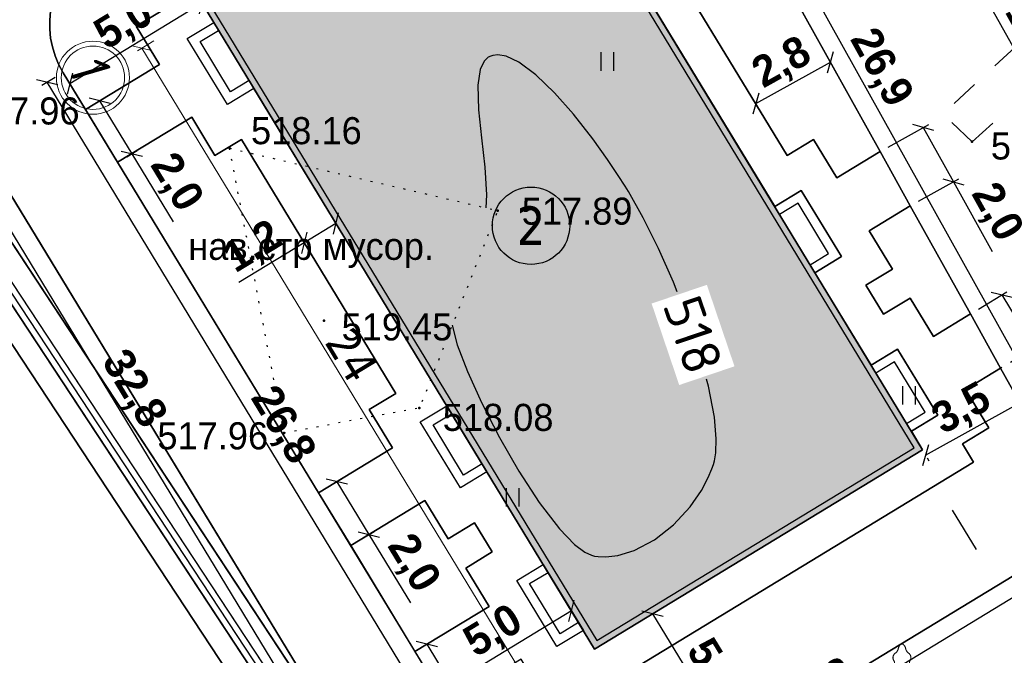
# Model space of a CAD drawing. Header units: millimetres. Extents: x 767170 to 66149698, y -983507 to 2493658.
# Tile 194 of 226: x 2741588 to 2773401, y -596635 to -576089. Entities that reach past the tile are written whole.
import ezdxf
from ezdxf.enums import TextEntityAlignment as Align

# ---------------------------------------------------------------- set-up
doc = ezdxf.new("R2010")
doc.units = ezdxf.units.MM
doc.linetypes.add('Д_ТРОТ_ТРУБА', pattern=[3, 1.5, -1.5])
doc.linetypes.add('Контура низ откосов  Штриховая 0.1-0.5 - - - - - - -', pattern=[0.6, 0.1, -0.5])
for name, color, linetype in [('(004) Точки рельефа', 7, 'Continuous'), ('(022) Возд. Линии', 7, 'Continuous'), ('(025) Дорога', 7, 'Continuous'), ('(036) Растительность', 7, 'Continuous'), ('(038) Деревья', 7, 'Continuous'), ('(039) Земля', 7, 'Continuous'), ('(040) Ограда', 7, 'Continuous'), ('C-TOPO-MAJR', 9, 'Continuous'), ('GLUXOY OG', 7, 'Continuous'), ('os', 3, 'Continuous'), ('YQ_DIM', 3, 'Continuous')]:
    doc.layers.add(name, color=color, linetype=linetype)
doc.layers.add('(032) Горизонтали утолщенные', color=32, linetype='Continuous', lineweight=30)
doc.styles.add('BLACK', font='tahomabd.ttf')
doc.styles.add('BM-431', font='txt')
doc.styles.add('D-431', font='txt')
doc.styles.add('FAYZXON', font='GOTHICB.TTF')
doc.styles.get("Standard").update_dxf_attribs({"font": 'isocpeui.ttf'})
doc.styles.add('Tahoma', font='tahoma.ttf')
doc.styles.add('СПДС', font='isocpeur.ttf')
doc.linetypes.add('ОГРАДА_БЕТ', pattern='A,4,["|",Standard,S=0.8,R=0,X=0,Y=-0.8],4', length=8)
doc.linetypes.add('ОГРАДА_ГЛИН', pattern='A,4,["|",Standard,S=0.8,R=0,X=0,Y=-0.8],0.5,["|",Standard,S=0.8,R=0,X=0,Y=-0.8],3.5', length=8)
doc.dimstyles.new('genplan dimension', dxfattribs={"dimtxt": 1100, "dimasz": 450, "dimexe": 450, "dimexo": 0, "dimgap": 80, "dimtad": 1, "dimlfac": 0.001, "dimtxsty": 'BLACK', "dimblk": 'OBLIQUE', "dimcen": 0, "dimclrd": 186, "dimclre": 186, "dimclrt": 186, "dimadec": 1, "dimazin": 0, "dimtfac": 1, "dimtmove": 0, "dimatfit": 3, "dimldrblk": 'OBLIQUE', "dimfxl": 1, "dimlwd": 9, "dimlwe": 9, "dimarcsym": 0})
doc.dimstyles.new('MAGENTA genplan dimension', dxfattribs={"dimtxt": 1000, "dimasz": 500, "dimexe": 200, "dimexo": 300, "dimgap": 100, "dimtad": 1, "dimdec": 1, "dimlfac": 0.001, "dimzin": 1, "dimtxsty": 'FAYZXON', "dimblk": 'OBLIQUE', "dimcen": 0, "dimclrd": 142, "dimclre": 142, "dimclrt": 6, "dimadec": 0, "dimazin": 0, "dimtfac": 1, "dimtdec": 1, "dimtmove": 0, "dimatfit": 3, "dimldrblk": 'OBLIQUE', "dimfxl": 1, "dimlwd": 30, "dimlwe": 30, "dimarcsym": 0})

# ---------------------------------------------------------------- blocks, each defined once
blk = doc.blocks.new('_Oblique')
at = {"color": 0, "linetype": 'ByBlock', "lineweight": -2}
blk.add_line((-0.5, -0.5), (0.5, 0.5), dxfattribs=at)
blk = doc.blocks.new('*D291')
at = {"color": 186, "lineweight": 9, "transparency": 16777216}
for p, q in [((2205660, -665699), (2205660, -665083)), ((2229660, -665699), (2229660, -665083)), ((2229660, -665533), (2205660, -665533))]:
    blk.add_line(p, q, dxfattribs=at)
at = {"color": 186, "lineweight": 9, "transparency": 16777216, "xscale": 450, "yscale": 450, "zscale": 450, "rotation": 180}
blk.add_blockref('_Oblique', (2205660, -665533), dxfattribs=at)
at = {"color": 186, "lineweight": 9, "transparency": 16777216, "xscale": 450, "yscale": 450, "zscale": 450}
blk.add_blockref('_Oblique', (2229660, -665533), dxfattribs=at)
at = {"color": 186, "transparency": 16777216, "insert": (2217660, -664891), "char_height": 1100, "attachment_point": 5, "style": 'BLACK'}
blk.add_mtext('24', dxfattribs=at)
blk = doc.blocks.new('I04010')
for p, q in [((-0.412273, 0.007146), (-0.412273, 1.207146)), ((0.387727, 1.207146), (0.387727, 0.007146))]:
    blk.add_line(p, q)
blk = doc.blocks.new('karagach-flat-53-flat-1')
at = {"layer": '(038) Деревья', "const_width": 0.0375}
for points in [[(0, 1.312, 0.246034), (-0.117, 1.159, 0.489079)], [(0, 1.312, -0.246034), (0.117, 1.159, -0.489079)], [(-0.208, 1.009, 0.430853), (-0.255, 0.753, 0.548276)], [(-0.208, 1.009, 0.181567), (-0.117, 1.159, 0.303004)], [(0.208, 1.009, -0.181567), (0.117, 1.159, -0.303004)], [(0.208, 1.009, -0.430853), (0.255, 0.753, -0.548276)], [(-0.315, 0.559, 0.383603), (-0.255, 0.753, 0.352912)], [(0.315, 0.559, -0.383603), (0.255, 0.753, -0.352912)], [(-0.315, 0.559, 0.626949), (-0.218, 0.206, 0.702465)], [(0.315, 0.559, -0.626949), (0.218, 0.206, -0.702465)]]:
    blk.add_lwpolyline(points, format="xyb", dxfattribs=at)
for points in [[(0, 0.206), (-0.218, 0.206)], [(0, 0), (0, 0.206)], [(0, 0.206), (0.218, 0.206)], [(0, 0), (0.281, 0)]]:
    blk.add_lwpolyline(points, dxfattribs=at)
at = {"layer": '(038) Деревья'}
blk.add_lwpolyline([(0, 0), (0, 0.206)], dxfattribs=at)
blk = doc.blocks.new('A$C05d28b1e')
at = {"layer": '(004) Точки рельефа', "color": 7, "linetype": 'ByBlock', "lineweight": -2}
for p in [(-160388, 17533), (-184379, 17321), (-175717, 15306), (-181328, 11749), (-178244, 8924), (-182617, 8115)]:
    blk.add_point(p, dxfattribs=at)
at = {"layer": '(025) Дорога', "linetype": 'Д_ТРОТ_ТРУБА', "ltscale": 600, "flags": 128}
for points in [[(-160388, 17533), (-161335, 18428), (-155362, 23955)], [(-160388, 17533), (-154269, 22938), (-154271, 22940)]]:
    blk.add_lwpolyline(points, dxfattribs=at)
at = {"layer": '(032) Горизонтали утолщенные', "color": 32, "linetype": 'Continuous', "lineweight": 30, "ltscale": 600}
blk.add_lwpolyline([(-177186, 11597), (-177026, 10968), (-176696, 10101), (-176229, 9077), (-175662, 7976), (-175032, 6879), (-174374, 5866), (-173724, 5019), (-173235, 4513), (-172897, 4262), (-172690, 4165), (-172593, 4140), (-172471, 4122), (-172219, 4112), (-171831, 4156), (-171303, 4318), (-170651, 4666), (-170037, 5147), (-169493, 5732), (-169131, 6257), (-168912, 6673), (-168795, 6959), (-168746, 7103), (-168714, 7220), (-168670, 7480), (-168654, 7932), (-168716, 8631), (-168910, 9628), (-168974, 9858)], dxfattribs=at)
at = {"layer": '(039) Земля', "linetype": 'Контура низ откосов  Штриховая 0.1-0.5 - - - - - - -', "ltscale": 600, "flags": 128}
blk.add_lwpolyline([(-184379, 17321), (-175717, 15306), (-178244, 8924), (-182617, 8115), (-184379, 17321)], dxfattribs=at)
at = {"layer": '(040) Ограда', "ltscale": 600, "flags": 128}
blk.add_lwpolyline([(-65264, 129736), (-69528, 127118), (-60665, 110686), (-137359, 64080), (-200340, 25826), (-120613, -95364), (-115995, -101905)], dxfattribs=at)
at = {"layer": '(040) Ограда', "linetype": 'ОГРАДА_БЕТ', "ltscale": 600, "flags": 128}
blk.add_lwpolyline([(-64714, 129605), (-68996, 126975), (-60133, 110541), (-137151, 63738), (-199778, 25699), (-120282, -95139), (-115668, -101674)], dxfattribs=at)
at = {"layer": 'os', "color": 0, "ltscale": 600}
blk.add_line((-161033, 5617), (-160261, 4348), dxfattribs=at)
at = {"layer": '(022) Возд. Линии', "xscale": 1000, "yscale": 1000, "zscale": 1000}
blk.add_blockref('karagach-flat-53-flat-1', (-162654, -5), dxfattribs=at)
at = {"layer": '(036) Растительность', "linetype": 'Continuous', "xscale": 500, "yscale": 500, "zscale": 500}
for p in [(-172170, 19821), (-162420, 9031), (-175227, 5733)]:
    blk.add_blockref('I04010', p, dxfattribs=at)
at = {"layer": '(004) Точки рельефа', "linetype": 'ByBlock', "char_height": 875, "attachment_point": 4, "style": 'D-431'}
for s, insert in [('517.96', (-192805, 18520)), ('518.16', (-183687, 17883)), ('518.29', (-159782, 17388)), ('517.89', (-174941, 15282)), ('519.45', (-180760, 11540)), ('518.08', (-177493, 8615)), ('517.96', (-186713, 8019))]:
    blk.add_mtext(s, dxfattribs=dict(at, insert=insert))
at = {"layer": '(039) Земля', "linetype": 'Continuous', "style": 'BM-431'}
blk.add_text('нав.стр мусор.', height=875, dxfattribs=at).set_placement((-185714, 13713))
at = {"layer": 'C-TOPO-MAJR', "color": 32, "linetype": 'Continuous', "lineweight": 30, "insert": (-169404, 11286), "char_height": 1250, "width": 2146.25, "attachment_point": 5, "rotation": 288.7274, "style": 'СПДС', "bg_fill": 3, "box_fill_scale": 1.254, "bg_fill_color": 256, "bg_fill_true_color": 13158600, "bg_fill_transparency": 0}
blk.add_mtext('518', dxfattribs=at)
at = {"layer": '(032) Горизонтали утолщенные', "color": 32, "linetype": 'Continuous', "lineweight": 30, "ltscale": 600}
blk.add_lwpolyline([(-169922, 12683), (-170041, 12988), (-170522, 14075), (-171014, 15068), (-171495, 15919), (-171601, 16092), (-171821, 16438), (-172165, 16954), (-172644, 17627), (-173262, 18417), (-173881, 19116), (-174479, 19690), (-175036, 20102), (-175438, 20292), (-175707, 20340), (-175869, 20324), (-175943, 20300), (-176022, 20260), (-176150, 20140), (-176280, 19869), (-176355, 19365), (-176335, 18567), (-176242, 17656), (-176135, 16713), (-176073, 15818), (-176097, 15394)], dxfattribs=at)
blk = doc.blocks.new('Eksplikatsia')
h = blk.add_hatch(color=2)
h.dxf.hatch_style = 1
edge = h.paths.add_edge_path()
edge.add_arc((0, 0), 1250, 0, 360)
at = {"lineweight": 30}
blk.add_circle((0, 0), 1250, dxfattribs=at)
at = {"color": 1}
blk.add_attdef('№', text='', height=1250, dxfattribs=at).set_placement((0, 0), align=Align.MIDDLE_CENTER)
blk = doc.blocks.new('*D1619')
at = {"layer": 'YQ_DIM', "color": 142, "lineweight": 30, "transparency": 16777216}
for p, q in [((2736369, -574220), (2735942, -574480)), ((2753166, -602439), (2736113, -574376)), ((2753423, -602284), (2752996, -602543))]:
    blk.add_line(p, q, dxfattribs=at)
at = {"layer": 'YQ_DIM', "color": 142, "lineweight": 30, "transparency": 16777216, "xscale": 500, "yscale": 500, "zscale": 500}
for p, rotation in [((2736113, -574376), 121.2865698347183), ((2753166, -602439), 301.2865698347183)]:
    blk.add_blockref('_Oblique', p, dxfattribs=dict(at, rotation=rotation))
at = {"layer": 'YQ_DIM', "color": 6, "transparency": 16777216, "insert": (2745234, -588047), "char_height": 1000, "attachment_point": 5, "rotation": 301.2866, "style": 'FAYZXON'}
blk.add_mtext('32,8', dxfattribs=at)
blk = doc.blocks.new('*D1669')
at = {"layer": 'YQ_DIM', "color": 142, "lineweight": 30, "transparency": 16777216}
for p, q in [((2761977, -566413), (2762414, -566169)), ((2762239, -566267), (2775297, -589738)), ((2775034, -589884), (2775471, -589641))]:
    blk.add_line(p, q, dxfattribs=at)
at = {"layer": 'YQ_DIM', "color": 142, "lineweight": 30, "transparency": 16777216, "xscale": 500, "yscale": 500, "zscale": 500}
for p, rotation in [((2762239, -566267), 119.0884551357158), ((2775297, -589738), 299.0884551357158)]:
    blk.add_blockref('_Oblique', p, dxfattribs=dict(at, rotation=rotation))
at = {"layer": 'YQ_DIM', "color": 6, "transparency": 16777216, "insert": (2769375, -577664), "char_height": 1000, "attachment_point": 5, "rotation": 299.0885, "style": 'FAYZXON'}
blk.add_mtext('26,9', dxfattribs=at)
blk = doc.blocks.new('*D1673')
at = {"layer": 'YQ_DIM', "color": 142, "lineweight": 30, "transparency": 16777216}
for p, q in [((2742736, -577957), (2742308, -578217)), ((2756417, -601049), (2742479, -578113)), ((2756674, -600893), (2756246, -601153))]:
    blk.add_line(p, q, dxfattribs=at)
at = {"layer": 'YQ_DIM', "color": 142, "lineweight": 30, "transparency": 16777216, "xscale": 500, "yscale": 500, "zscale": 500}
for p, rotation in [((2742479, -578113), 121.2865698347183), ((2756417, -601049), 301.2865698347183)]:
    blk.add_blockref('_Oblique', p, dxfattribs=dict(at, rotation=rotation))
at = {"layer": 'YQ_DIM', "color": 6, "transparency": 16777216, "insert": (2750042, -589220), "char_height": 1000, "attachment_point": 5, "rotation": 301.2866, "style": 'FAYZXON'}
blk.add_mtext('26,8', dxfattribs=at)
blk = doc.blocks.new('*D1675')
at = {"layer": 'YQ_DIM', "color": 142, "lineweight": 30, "transparency": 16777216}
for p, q in [((2774020, -594564), (2761363, -602256)), ((2773864, -594308), (2774124, -594735)), ((2761207, -602000), (2761467, -602427))]:
    blk.add_line(p, q, dxfattribs=at)
at = {"layer": 'YQ_DIM', "color": 142, "lineweight": 30, "transparency": 16777216, "xscale": 500, "yscale": 500, "zscale": 500}
for p, rotation in [((2774020, -594564), 31.28656983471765), ((2761363, -602256), 211.2865698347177)]:
    blk.add_blockref('_Oblique', p, dxfattribs=dict(at, rotation=rotation))
at = {"layer": 'YQ_DIM', "color": 6, "transparency": 16777216, "insert": (2767331, -597816), "char_height": 1000, "attachment_point": 5, "rotation": 31.2866, "style": 'FAYZXON'}
blk.add_mtext('14,8', dxfattribs=at)
blk = doc.blocks.new('*D1679')
at = {"layer": 'YQ_DIM', "color": 142, "lineweight": 30, "transparency": 16777216}
for p, q in [((2766767, -563916), (2766330, -564159)), ((2779217, -586912), (2766505, -564062)), ((2779479, -586766), (2779042, -587009))]:
    blk.add_line(p, q, dxfattribs=at)
at = {"layer": 'YQ_DIM', "color": 142, "lineweight": 30, "transparency": 16777216, "xscale": 500, "yscale": 500, "zscale": 500}
for p, rotation in [((2766505, -564062), 119.0884551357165), ((2779217, -586912), 299.0884551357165)]:
    blk.add_blockref('_Oblique', p, dxfattribs=dict(at, rotation=rotation))
at = {"layer": 'YQ_DIM', "color": 6, "transparency": 16777216, "insert": (2773469, -575149), "char_height": 1000, "attachment_point": 5, "rotation": 299.0885, "style": 'FAYZXON'}
blk.add_mtext('26,1', dxfattribs=at)
blk = doc.blocks.new('*D1702')
at = {"color": 142, "lineweight": 30, "transparency": 16777216}
for p, q in [((2751650, -582422), (2751702, -582507)), ((2751806, -582678), (2750781, -583301)), ((2750781, -583301), (2748667, -584585)), ((2750936, -583557), (2750885, -583472))]:
    blk.add_line(p, q, dxfattribs=at)
at = {"color": 142, "lineweight": 30, "transparency": 16777216, "xscale": 500, "yscale": 500, "zscale": 500}
for p, rotation in [((2751806, -582678), 31.28656990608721), ((2750781, -583301), 211.2865699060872)]:
    blk.add_blockref('_Oblique', p, dxfattribs=dict(at, rotation=rotation))
at = {"color": 6, "transparency": 16777216, "insert": (2749149, -583479), "char_height": 1000, "attachment_point": 5, "rotation": 31.2866, "style": 'FAYZXON'}
blk.add_mtext('1,2', dxfattribs=at)
blk = doc.blocks.new('*D1709')
at = {"color": 142, "lineweight": 30, "transparency": 16777216}
for p, q in [((2767690, -577299), (2767684, -577288)), ((2765371, -578803), (2767781, -577462)), ((2765280, -578639), (2765274, -578628))]:
    blk.add_line(p, q, dxfattribs=at)
at = {"color": 142, "lineweight": 30, "transparency": 16777216, "xscale": 500, "yscale": 500, "zscale": 500}
for p, rotation in [((2767781, -577462), 29.0884551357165), ((2765371, -578803), 209.0884551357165)]:
    blk.add_blockref('_Oblique', p, dxfattribs=dict(at, rotation=rotation))
at = {"color": 6, "transparency": 16777216, "insert": (2766238, -577525), "char_height": 1000, "attachment_point": 5, "rotation": 29.0885, "style": 'FAYZXON'}
blk.add_mtext('2,8', dxfattribs=at)
blk = doc.blocks.new('*D1711')
at = {"color": 142, "lineweight": 30, "transparency": 16777216}
for p, q in [((2770859, -590169), (2773907, -588474)), ((2773954, -588559), (2774004, -588648)), ((2770907, -590254), (2770957, -590344))]:
    blk.add_line(p, q, dxfattribs=at)
at = {"color": 142, "lineweight": 30, "transparency": 16777216, "xscale": 500, "yscale": 500, "zscale": 500}
for p, rotation in [((2773907, -588474), 29.08845513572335), ((2770859, -590169), 209.0884551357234)]:
    blk.add_blockref('_Oblique', p, dxfattribs=dict(at, rotation=rotation))
at = {"color": 6, "transparency": 16777216, "insert": (2772045, -588714), "char_height": 1000, "attachment_point": 5, "rotation": 29.0885, "style": 'FAYZXON'}
blk.add_mtext('3,5', dxfattribs=at)
blk = doc.blocks.new('*D1712')
at = {"color": 142, "lineweight": 30, "transparency": 16777216}
for p, q in [((2754616, -596352), (2754915, -596170)), ((2754744, -596274), (2755783, -597983)), ((2755654, -598061), (2755954, -597879)), ((2755783, -597983), (2757123, -600188))]:
    blk.add_line(p, q, dxfattribs=at)
at = {"color": 142, "lineweight": 30, "transparency": 16777216, "xscale": 500, "yscale": 500, "zscale": 500}
for p, rotation in [((2754744, -596274), 121.2865698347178), ((2755783, -597983), 301.2865698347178)]:
    blk.add_blockref('_Oblique', p, dxfattribs=dict(at, rotation=rotation))
at = {"color": 6, "transparency": 16777216, "insert": (2757177, -598938), "char_height": 1000, "attachment_point": 5, "rotation": 301.2866, "style": 'FAYZXON'}
blk.add_mtext('2,0', dxfattribs=at)
blk = doc.blocks.new('*D1713')
at = {"color": 142, "lineweight": 30, "transparency": 16777216}
for p, q in [((2751500, -591224), (2752003, -590918)), ((2751832, -591022), (2752871, -592731)), ((2752538, -592933), (2753042, -592628)), ((2752871, -592731), (2754211, -594937))]:
    blk.add_line(p, q, dxfattribs=at)
at = {"color": 142, "lineweight": 30, "transparency": 16777216, "xscale": 500, "yscale": 500, "zscale": 500}
for p, rotation in [((2751832, -591022), 121.2865698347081), ((2752871, -592731), 301.2865698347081)]:
    blk.add_blockref('_Oblique', p, dxfattribs=dict(at, rotation=rotation))
at = {"color": 6, "transparency": 16777216, "insert": (2754265, -593687), "char_height": 1000, "attachment_point": 5, "rotation": 301.2866, "style": 'FAYZXON'}
blk.add_mtext('2,0', dxfattribs=at)
blk = doc.blocks.new('*D1714')
at = {"color": 142, "lineweight": 30, "transparency": 16777216}
for p, q in [((2744005, -578811), (2744342, -578607)), ((2744171, -578710), (2745210, -580420)), ((2745044, -580520), (2745381, -580316)), ((2745210, -580420), (2746550, -582625))]:
    blk.add_line(p, q, dxfattribs=at)
at = {"color": 142, "lineweight": 30, "transparency": 16777216, "xscale": 500, "yscale": 500, "zscale": 500}
for p, rotation in [((2744171, -578710), 121.2865698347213), ((2745210, -580420), 301.2865698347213)]:
    blk.add_blockref('_Oblique', p, dxfattribs=dict(at, rotation=rotation))
at = {"color": 6, "transparency": 16777216, "insert": (2746604, -581375), "char_height": 1000, "attachment_point": 5, "rotation": 301.2866, "style": 'FAYZXON'}
blk.add_mtext('2,0', dxfattribs=at)
blk = doc.blocks.new('*D1716')
at = {"color": 142, "lineweight": 30, "transparency": 16777216}
for p, q in [((2769651, -580207), (2770959, -579480)), ((2770784, -579577), (2771757, -581326)), ((2770624, -581956), (2771932, -581229)), ((2771757, -581326), (2773012, -583581))]:
    blk.add_line(p, q, dxfattribs=at)
at = {"color": 142, "lineweight": 30, "transparency": 16777216, "xscale": 500, "yscale": 500, "zscale": 500}
for p, rotation in [((2770784, -579577), 119.0884551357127), ((2771757, -581326), 299.0884551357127)]:
    blk.add_blockref('_Oblique', p, dxfattribs=dict(at, rotation=rotation))
at = {"color": 6, "transparency": 16777216, "insert": (2773113, -582334), "char_height": 1000, "attachment_point": 5, "rotation": 299.0885, "style": 'FAYZXON'}
blk.add_mtext('2,0', dxfattribs=at)
blk = doc.blocks.new('*D1717')
at = {"color": 142, "lineweight": 30, "transparency": 16777216}
for p, q in [((2772564, -585444), (2773487, -584884)), ((2773316, -584988), (2774354, -586697)), ((2773603, -587154), (2774525, -586593)), ((2774354, -586697), (2775694, -588902))]:
    blk.add_line(p, q, dxfattribs=at)
at = {"color": 142, "lineweight": 30, "transparency": 16777216, "xscale": 500, "yscale": 500, "zscale": 500}
for p, rotation in [((2773316, -584988), 121.2865699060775), ((2774354, -586697), 301.2865699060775)]:
    blk.add_blockref('_Oblique', p, dxfattribs=dict(at, rotation=rotation))
at = {"color": 6, "transparency": 16777216, "insert": (2775748, -587652), "char_height": 1000, "attachment_point": 5, "rotation": 301.2866, "style": 'FAYZXON'}
blk.add_mtext('2,0', dxfattribs=at)
blk = doc.blocks.new('*D1718')
at = {"color": 142, "lineweight": 30, "transparency": 16777216}
for p, q in [((2759416, -595200), (2755143, -597796)), ((2760008, -596175), (2759312, -595029)), ((2755735, -598772), (2755039, -597626))]:
    blk.add_line(p, q, dxfattribs=at)
at = {"color": 142, "lineweight": 30, "transparency": 16777216, "xscale": 500, "yscale": 500, "zscale": 500}
for p, rotation in [((2759416, -595200), 31.28656983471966), ((2755143, -597796), 211.2865698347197)]:
    blk.add_blockref('_Oblique', p, dxfattribs=dict(at, rotation=rotation))
at = {"color": 6, "transparency": 16777216, "insert": (2756918, -595904), "char_height": 1000, "attachment_point": 5, "rotation": 31.2866, "style": 'FAYZXON'}
blk.add_mtext('5,0', dxfattribs=at)
blk = doc.blocks.new('*D1719')
at = {"color": 142, "lineweight": 30, "transparency": 16777216}
for p, q in [((2747337, -575324), (2747377, -575389)), ((2747481, -575560), (2743208, -578157)), ((2743064, -577920), (2743104, -577986))]:
    blk.add_line(p, q, dxfattribs=at)
at = {"color": 142, "lineweight": 30, "transparency": 16777216, "xscale": 500, "yscale": 500, "zscale": 500}
for p, rotation in [((2747481, -575560), 31.28656983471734), ((2743208, -578157), 211.2865698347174)]:
    blk.add_blockref('_Oblique', p, dxfattribs=dict(at, rotation=rotation))
at = {"color": 6, "transparency": 16777216, "insert": (2744983, -576264), "char_height": 1000, "attachment_point": 5, "rotation": 31.2866, "style": 'FAYZXON'}
blk.add_mtext('5,0', dxfattribs=at)
blk = doc.blocks.new('*D1720')
at = {"color": 142, "lineweight": 30, "transparency": 16777216}
for p, q in [((2761817, -595427), (2762207, -595190)), ((2762036, -595294), (2764633, -599567)), ((2764414, -599700), (2764804, -599463))]:
    blk.add_line(p, q, dxfattribs=at)
at = {"color": 142, "lineweight": 30, "transparency": 16777216, "xscale": 500, "yscale": 500, "zscale": 500}
for p, rotation in [((2762036, -595294), 121.28656983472), ((2764633, -599567), 301.28656983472)]:
    blk.add_blockref('_Oblique', p, dxfattribs=dict(at, rotation=rotation))
at = {"color": 6, "transparency": 16777216, "insert": (2763929, -597069), "char_height": 1000, "attachment_point": 5, "rotation": 301.2866, "style": 'FAYZXON'}
blk.add_mtext('5,0', dxfattribs=at)
blk = doc.blocks.new('A$C42de6a65')
h = blk.add_hatch(color=1)
h.dxf.hatch_style = 1
h.paths.add_polyline_path([(-12199.948, -6200), (12199.843, -6200), (12199.948, 6200), (-12199.843, 6200)])
for points in [[(5500.052, 6200), (5500.052, 7200), (3000.052, 7200), (3000.052, 6200)], [(11500.052, 6200), (11500.052, 7200), (9000.052, 7200), (9000.052, 6200)], [(5200.052, 6200), (5200.052, 6900), (3300.052, 6900), (3300.052, 6200)], [(11200.052, 6200), (11200.052, 6900), (9300.052, 6900), (9300.052, 6200)], [(-9299.948, -6200), (-9299.948, -6900), (-11199.948, -6900), (-11199.948, -6200)], [(5200.052, -6200), (5200.052, -6900), (3300.052, -6900), (3300.052, -6200)], [(11200.052, -6200), (11200.052, -6900), (9300.052, -6900), (9300.052, -6200)]]:
    blk.add_lwpolyline(points)
blk.add_lwpolyline([(-12199.948, -6200), (12199.843, -6200), (12199.948, 6200), (-12199.843, 6200)], close=True)
at = {"color": 2}
blk.add_lwpolyline([(11999.948, 5999.702), (-12000.052, 5999.702), (-12000.052, -6000.298), (11999.948, -6000.298)], close=True, dxfattribs=at)
at = {"color": 7}
for points in [[(-8999.948, -6200), (-8999.948, -7200), (-11499.948, -7200), (-11499.948, -6200)], [(5500.052, -6200), (5500.052, -7200), (3000.052, -7200), (3000.052, -6200)], [(11500.052, -6200), (11500.052, -7200), (9000.052, -7200), (9000.052, -6200)]]:
    blk.add_lwpolyline(points, dxfattribs=at)
at = {"layer": 'os', "color": 0, "lineweight": 0}
for radius in [1181.25, 1023.75]:
    blk.add_circle((-12000.052, -10461.714), radius, dxfattribs=at)
at = {"ltscale": 50}
blk.add_text('1', height=1260, dxfattribs=at).set_placement((-12757.256, -11057.397))
dim = blk.add_linear_dim(base=(-12000.052, -8614.606), p1=(11999.948, -8780.464), p2=(-12000.052, -8780.464), dimstyle='genplan dimension')
dim.commit()
dim.dimension.update_dxf_attribs({"geometry": '*D291', "text_midpoint": (-0.052, -7972.416), "insert": (-2217660.378, 656918.593)})

msp = doc.modelspace()

# ---------------------------------------------------------------- block references
at = {"rotation": 301.287054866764}
msp.add_blockref('A$C42de6a65', (2759127.03, -582786.09, -3656), dxfattribs=at)

# ---------------------------------------------------------------- next in the draw order: block references
at = {"color": 5, "lineweight": 50}
msp.add_blockref('A$C05d28b1e', (2932748.06, -597565.05), dxfattribs=at)

# ---------------------------------------------------------------- next in the draw order: linework, layer by layer
for points in [[(2849025.24, -738923.43), (2846633.24, -741009.51), (2808064.75, -688015.26), (2731424.38, -571517.97), (2862404, -491940.66), (2925501.59, -604375.82), (2894245.04, -625055.52), (2894084.7, -628553.13), (2896032.82, -631192.96), (2875191.31, -649913.64), (2906180.05, -689868.9), (2858306.41, -730978.06), (2859153.09, -731963.84), (2854323.65, -736111.82)], [(2906180.05, -689868.9), (2875191.31, -649913.64), (2896032.82, -631192.96), (2894084.7, -628553.13), (2894245.04, -625055.52), (2925501.59, -604375.82), (2862404, -491940.66), (2731424.38, -571517.97), (2808064.75, -688015.26)], [(2808640.46, -687616.72), (2732407.98, -571739.45), (2862148.18, -492915.16), (2924572.74, -604151.02), (2893562.06, -624668.05), (2893374.06, -628769.05), (2895092.06, -631097.05), (2874239.06, -649828.05), (2905218.78, -689771.68)], [(2904671.28, -689718.44), (2873694.92, -649779.14), (2894554.49, -631042.24), (2892967.99, -628892.43), (2893171.79, -624446.63), (2924041.97, -604022.56), (2862002, -493472.01), (2732970.04, -571866.01), (2808969.43, -687388.99)], [(2866840.86, -503524.83), (2861746.18, -494446.5), (2733953.64, -572087.48), (2809545.14, -686990.45), (2846931.78, -738360.79), (2847915.34, -737503.02)], [(2761714.6, -566558.42), (2769388.96, -580353.06)], [(2759751.65, -571875.02), (2765983.48, -582130), (2766838.01, -581610.71), (2768136.3, -583747.15), (2767281.77, -584266.44), (2769099.39, -587257.48), (2769953.96, -586738.17), (2771252.26, -588874.61), (2770397.68, -589393.93), (2770761.15, -589992.05), (2760164.18, -596431.71), (2759800.76, -595833.68), (2758946.17, -596353.01), (2757647.87, -594216.57), (2758502.47, -593697.24), (2756684.85, -590706.2), (2755830.21, -591225.56), (2754531.92, -589089.11), (2755386.56, -588569.76), (2749154.73, -578314.78), (2748299.98, -578834.2), (2747001.69, -576697.76), (2747856.44, -576178.34), (2747492.91, -575580.12)], [(2759751.65, -571875.02), (2765983.48, -582130), (2766838.01, -581610.71), (2768136.3, -583747.15), (2767281.77, -584266.44), (2769099.39, -587257.48), (2769953.96, -586738.17), (2771252.26, -588874.61), (2770397.68, -589393.93), (2770761.15, -589992.05), (2760164.18, -596431.71), (2759800.76, -595833.68), (2758946.17, -596353.01), (2757647.87, -594216.57), (2758502.47, -593697.24), (2756684.85, -590706.2), (2755830.21, -591225.56), (2754531.92, -589089.11), (2755386.56, -588569.76), (2749154.73, -578314.78), (2748299.98, -578834.2), (2747001.69, -576697.76), (2747856.44, -576178.34), (2747492.91, -575580.12)], [(2759761.86, -598080.39), (2772409.83, -590394.36), (2772046.36, -589796.24), (2772900.94, -589276.92), (2772147.93, -588037.79), (2773281.1, -587349.17), (2772308.06, -585600.14), (2771109.29, -586328.62), (2770356.28, -585089.49), (2769501.7, -585608.8), (2768930.45, -584668.76), (2769784.98, -584149.47), (2769031.97, -582910.33), (2770361.99, -582102.09), (2769388.96, -580353.06), (2767993.33, -581201.17), (2767240.32, -579962.03), (2766385.79, -580481.32), (2761400.33, -572277.34)], [(2759761.86, -598080.39), (2772409.83, -590394.36), (2772046.36, -589796.24), (2772900.94, -589276.92), (2772147.93, -588037.79), (2773281.1, -587349.17), (2772308.06, -585600.14), (2771109.29, -586328.62), (2770356.28, -585089.49), (2769501.7, -585608.8), (2768930.45, -584668.76), (2769784.98, -584149.47), (2769031.97, -582910.33), (2770361.99, -582102.09), (2769388.96, -580353.06), (2767993.33, -581201.17), (2767240.32, -579962.03), (2766385.79, -580481.32), (2761400.33, -572277.34)], [(2746207.76, -575776.02), (2745353.01, -576295.44), (2746106.02, -577534.58), (2743713.36, -578988.57), (2744752, -580697.73), (2747144.66, -579243.74), (2747897.67, -580482.88), (2748752.41, -579963.46), (2753737.88, -588167.44), (2752883.24, -588686.8), (2753636.25, -589925.94), (2751243.48, -591379.99), (2752282.12, -593089.15), (2754674.89, -591635.1), (2755427.9, -592874.23), (2756282.54, -592354.88), (2756853.79, -593294.92), (2755999.19, -593814.25), (2756752.2, -595053.39), (2754359.4, -596507.47), (2755398.03, -598216.64)], [(2746207.76, -575776.02), (2745353.01, -576295.44), (2746106.02, -577534.58), (2743713.36, -578988.57), (2744752, -580697.73), (2747144.66, -579243.74), (2747897.67, -580482.88), (2748752.41, -579963.46), (2753737.88, -588167.44), (2752883.24, -588686.8), (2753636.25, -589925.94), (2751243.48, -591379.99), (2752282.12, -593089.15), (2754674.89, -591635.1), (2755427.9, -592874.23), (2756282.54, -592354.88), (2756853.79, -593294.92), (2755999.19, -593814.25), (2756752.2, -595053.39), (2754359.4, -596507.47), (2755398.03, -598216.64)], [(2756929.91, -600737.47), (2742991.9, -577801.35)], [(2740260.53, -580046.26), (2753229.88, -601388.36)], [(2769388.96, -580353.06), (2767993.38, -581201.14)], [(2769388.96, -580353.06), (2770361.99, -582102.09)], [(2770361.99, -582102.09), (2769032.01, -582910.3)], [(2770361.99, -582102.09), (2772308.06, -585600.14)], [(2772308.06, -585600.14), (2771109.29, -586328.62)], [(2772308.06, -585600.14), (2773281.1, -587349.17)], [(2773316.48, -587327.67), (2772147.93, -588037.79)], [(2773281.1, -587349.17), (2774772.25, -590029.52)], [(2773708.6, -594051.74), (2761051.61, -601743.25)]]:
    msp.add_lwpolyline(points)
for points in [[(2809545.14, -686990.45), (2754229.9, -602908.45, -0.03415901), (2753679.22, -602127.79), (2753229.88, -601388.36), (2733953.64, -572087.48), (2861746.18, -494446.5), (2866840.86, -503524.83), (2864029.81, -505186.6), (2867083.12, -510351.6), (2869777.97, -508758.53), (2923113.12, -603797.76), (2892488.82, -624059.16), (2892257.35, -629108.35), (2893613.74, -630946.33), (2872742.68, -649693.55), (2903709.99, -689621.19)], [(2757535.03, -565453.16, -0.42549538), (2761714.6, -566558.42), (2769388.96, -580353.06), (2770361.99, -582102.09), (2772308.06, -585600.14), (2773281.1, -587349.17), (2774772.25, -590029.52, -0.40302103), (2773708.6, -594051.74), (2761051.61, -601743.25, -0.41421356), (2756929.91, -600737.47), (2742991.9, -577801.35, -0.41421356), (2743997.69, -573679.65), (2757535.03, -565453.16)], [(2742991.9, -577801.35, -0.41421356), (2743997.69, -573679.65)]]:
    msp.add_lwpolyline(points, format="xyb")
at = {"lineweight": 30}
for points in [[(2848841.45, -508402.75), (2761750.14, -558796.11), (2741368.22, -571181.97), (2736625.3, -574064.19), (2753229.88, -601388.36), (2753679.22, -602127.79, 0.41421356), (2763296.52, -604474.62), (2775214.6, -597232.14, -0.42549538), (2779394.17, -598337.4), (2781112.52, -601426.14, -0.41421356), (2779949.39, -605506.23), (2777327.78, -606964.71), (2794829.51, -638424.04)], [(2742991.9, -577801.35, -0.41421356), (2743997.69, -573679.65)], [(2743997.69, -573679.65, 0.41421356), (2742991.9, -577801.35)]]:
    msp.add_lwpolyline(points, format="xyb", dxfattribs=at)
for points in [[(2758492.2, -567491.78), (2758855.67, -568089.9), (2759710.09, -567570.67), (2760463.1, -568809.81), (2762334.46, -567672.61), (2761714.6, -566558.42, 0.42549538), (2757535.03, -565453.16), (2743997.69, -573679.65, 0.41421356), (2742991.9, -577801.35), (2743713.36, -578988.57), (2746106.02, -577534.58), (2745353.01, -576295.44), (2746207.76, -575776.02), (2745844.23, -575177.81)], [(2773708.6, -594051.74), (2761051.61, -601743.25, -0.41421356), (2756929.91, -600737.47), (2742991.9, -577801.35, -0.41421356), (2743997.69, -573679.65), (2757535.03, -565453.16, -0.42549538), (2761714.6, -566558.42), (2769388.96, -580353.06), (2770361.99, -582102.09), (2772308.06, -585600.14), (2773281.1, -587349.17), (2774772.25, -590029.52, -0.40302103)], [(2773708.6, -594051.74), (2761051.61, -601743.25, -0.41421356), (2756929.91, -600737.47), (2742991.9, -577801.35, -0.41421356), (2743997.69, -573679.65), (2757535.03, -565453.16, -0.42549538), (2761714.6, -566558.42), (2769388.96, -580353.06), (2770361.99, -582102.09), (2772308.06, -585600.14), (2773281.1, -587349.17), (2774772.25, -590029.52, -0.40302103)], [(2773708.6, -594051.74, 0.40302103), (2774772.25, -590029.52), (2773281.1, -587349.17), (2772147.93, -588037.79), (2772900.94, -589276.92), (2772046.36, -589796.24), (2772409.83, -590394.36), (2759761.86, -598080.39), (2759398.45, -597482.36), (2758543.85, -598001.69), (2757790.84, -596762.55), (2755398.03, -598216.64), (2756929.91, -600737.47, 0.41421356), (2761051.61, -601743.25)]]:
    msp.add_lwpolyline(points, format="xyb", close=True)
for points in [[(2761714.6, -566558.42), (2769388.96, -580353.06)], [(2769388.96, -580353.06), (2763307.49, -569421.64)], [(2731424.38, -571517.97), (2808064.75, -688015.26)], [(2808640.46, -687616.72), (2732407.98, -571739.45)], [(2732970.04, -571866.01), (2808969.43, -687388.99)], [(2759751.65, -571875.02), (2765983.48, -582130)], [(2753229.88, -601388.36), (2733953.64, -572087.48)], [(2733953.64, -572087.48), (2753229.88, -601388.36)], [(2766385.79, -580481.32), (2761400.33, -572277.34)], [(2761400.33, -572277.34), (2766385.79, -580481.32)], [(2736625.3, -574064.19), (2753229.88, -601388.36)], [(2753229.88, -601388.36), (2736625.3, -574064.19)], [(2746207.76, -575776.02), (2745353.01, -576295.44)], [(2745353.01, -576295.44), (2746207.76, -575776.02)], [(2747856.44, -576178.34), (2747492.91, -575580.12)], [(2745353.01, -576295.44), (2746106.02, -577534.58)], [(2746106.02, -577534.58), (2745353.01, -576295.44)], [(2747001.69, -576697.76), (2747856.44, -576178.34)], [(2748299.98, -578834.2), (2747001.69, -576697.76)], [(2746106.02, -577534.58), (2743713.36, -578988.57)], [(2743713.36, -578988.57), (2746106.02, -577534.58)], [(2756929.91, -600737.47), (2742991.9, -577801.35)], [(2742991.9, -577801.35), (2743713.36, -578988.57)], [(2749154.73, -578314.78), (2748299.98, -578834.2)], [(2755386.56, -588569.76), (2749154.73, -578314.78)], [(2743713.36, -578988.57), (2744752, -580697.73)], [(2744752, -580697.73), (2747144.66, -579243.74)], [(2747144.66, -579243.74), (2744752, -580697.73)], [(2747144.66, -579243.74), (2747897.67, -580482.88)], [(2747897.67, -580482.88), (2747144.66, -579243.74)], [(2747897.67, -580482.88), (2748752.41, -579963.46)], [(2748752.41, -579963.46), (2747897.67, -580482.88)], [(2748752.41, -579963.46), (2753737.88, -588167.44)], [(2753737.88, -588167.44), (2748752.41, -579963.46)], [(2767240.32, -579962.03), (2766385.79, -580481.32)], [(2766385.79, -580481.32), (2767240.32, -579962.03)], [(2767993.33, -581201.17), (2767240.32, -579962.03)], [(2767240.32, -579962.03), (2767993.33, -581201.17)], [(2769388.96, -580353.06), (2767993.33, -581201.17)], [(2767993.33, -581201.17), (2769388.96, -580353.06)], [(2770361.99, -582102.09), (2769388.96, -580353.06)], [(2769388.96, -580353.06), (2770361.99, -582102.09)], [(2744752, -580697.73), (2751243.48, -591379.99)], [(2765983.48, -582130), (2766838.01, -581610.71)], [(2766838.01, -581610.71), (2768136.3, -583747.15)], [(2769031.97, -582910.33), (2770361.99, -582102.09)], [(2770361.99, -582102.09), (2769031.97, -582910.33)], [(2770361.99, -582102.09), (2772308.06, -585600.14)], [(2772308.06, -585600.14), (2770361.99, -582102.09)], [(2769784.98, -584149.47), (2769031.97, -582910.33)], [(2769031.97, -582910.33), (2769784.98, -584149.47)], [(2768136.3, -583747.15), (2767281.77, -584266.44)], [(2767281.77, -584266.44), (2769099.39, -587257.48)], [(2768930.45, -584668.76), (2769784.98, -584149.47)], [(2769784.98, -584149.47), (2768930.45, -584668.76)], [(2769501.7, -585608.8), (2768930.45, -584668.76)], [(2768930.45, -584668.76), (2769501.7, -585608.8)], [(2770356.28, -585089.49), (2769501.7, -585608.8)], [(2769501.7, -585608.8), (2770356.28, -585089.49)], [(2771109.29, -586328.62), (2770356.28, -585089.49)], [(2770356.28, -585089.49), (2771109.29, -586328.62)], [(2772308.06, -585600.14), (2771109.29, -586328.62)], [(2771109.29, -586328.62), (2772308.06, -585600.14)], [(2773281.1, -587349.17), (2772308.06, -585600.14)], [(2772308.06, -585600.14), (2773281.1, -587349.17)], [(2769099.39, -587257.48), (2769953.96, -586738.17)], [(2769953.96, -586738.17), (2771252.26, -588874.61)], [(2772147.93, -588037.79), (2773281.1, -587349.17)], [(2773281.1, -587349.17), (2772147.93, -588037.79)], [(2773281.1, -587349.17), (2774772.25, -590029.52)], [(2774772.25, -590029.52), (2773281.1, -587349.17)], [(2753737.88, -588167.44), (2752883.24, -588686.8)], [(2752883.24, -588686.8), (2753737.88, -588167.44)], [(2772900.94, -589276.92), (2772147.93, -588037.79)], [(2772147.93, -588037.79), (2772900.94, -589276.92)], [(2752883.24, -588686.8), (2753636.25, -589925.94)], [(2753636.25, -589925.94), (2752883.24, -588686.8)], [(2754531.92, -589089.11), (2755386.56, -588569.76)], [(2755830.21, -591225.56), (2754531.92, -589089.11)], [(2771252.26, -588874.61), (2770397.68, -589393.93)], [(2770397.68, -589393.93), (2770761.15, -589992.05)], [(2772046.36, -589796.24), (2772900.94, -589276.92)], [(2772900.94, -589276.92), (2772046.36, -589796.24)], [(2772409.83, -590394.36), (2772046.36, -589796.24)], [(2772046.36, -589796.24), (2772409.83, -590394.36)], [(2753636.25, -589925.94), (2751243.48, -591379.99)], [(2751243.48, -591379.99), (2753636.25, -589925.94)], [(2770761.15, -589992.05), (2760164.18, -596431.71)], [(2759761.86, -598080.39), (2772409.83, -590394.36)], [(2772409.83, -590394.36), (2759761.86, -598080.39)], [(2756684.85, -590706.2), (2755830.21, -591225.56)], [(2758502.47, -593697.24), (2756684.85, -590706.2)], [(2751243.48, -591379.99), (2752282.12, -593089.15)], [(2752282.12, -593089.15), (2754674.89, -591635.1)], [(2754674.89, -591635.1), (2752282.12, -593089.15)], [(2754674.89, -591635.1), (2755427.9, -592874.23)], [(2755427.9, -592874.23), (2754674.89, -591635.1)], [(2755427.9, -592874.23), (2756282.54, -592354.88)], [(2756282.54, -592354.88), (2755427.9, -592874.23)], [(2756282.54, -592354.88), (2756853.79, -593294.92)], [(2756853.79, -593294.92), (2756282.54, -592354.88)], [(2752282.12, -593089.15), (2754359.4, -596507.47)], [(2756853.79, -593294.92), (2755999.19, -593814.25)], [(2755999.19, -593814.25), (2756853.79, -593294.92)], [(2755999.19, -593814.25), (2756752.2, -595053.39)], [(2756752.2, -595053.39), (2755999.19, -593814.25)], [(2757647.87, -594216.57), (2758502.47, -593697.24)], [(2758946.17, -596353.01), (2757647.87, -594216.57)], [(2773708.6, -594051.74), (2761051.61, -601743.25)], [(2761051.61, -601743.25), (2773708.6, -594051.74)], [(2756752.2, -595053.39), (2754359.4, -596507.47)], [(2754359.4, -596507.47), (2756752.2, -595053.39)], [(2759800.76, -595833.68), (2758946.17, -596353.01)], [(2760164.18, -596431.71), (2759800.76, -595833.68)], [(2754359.4, -596507.47), (2755398.03, -598216.64)]]:
    msp.add_lwpolyline(points, dxfattribs=at)
for points in [[(2747492.91, -575580.12), (2758089.88, -569140.46), (2770761.15, -589992.05), (2760164.18, -596431.71)], [(2747492.91, -575580.12), (2758089.88, -569140.46), (2770761.15, -589992.05), (2760164.18, -596431.71)], [(2763307.49, -569421.64), (2761501.74, -570518.97), (2762254.75, -571758.11), (2761400.33, -572277.34), (2766385.79, -580481.32), (2767240.32, -579962.03), (2767993.33, -581201.17), (2769388.96, -580353.06)], [(2749154.58, -578314.87), (2748299.98, -578834.2), (2747001.69, -576697.76), (2747856.29, -576178.43)], [(2749154.58, -578314.87), (2748299.98, -578834.2), (2747001.69, -576697.76), (2747856.29, -576178.43)], [(2748752.41, -579963.46), (2747897.67, -580482.88), (2747144.66, -579243.74), (2744752, -580697.73), (2751243.48, -591379.99), (2753636.25, -589925.94), (2752883.24, -588686.8), (2753737.88, -588167.44)], [(2768136.3, -583747.15), (2767281.7, -584266.48), (2765983.41, -582130.04), (2766838.01, -581610.71)], [(2768136.3, -583747.15), (2767281.7, -584266.48), (2765983.41, -582130.04), (2766838.01, -581610.71)], [(2770361.99, -582102.09), (2769031.97, -582910.33), (2769784.98, -584149.47), (2768930.45, -584668.76), (2769501.7, -585608.8), (2770356.28, -585089.49), (2771109.29, -586328.62), (2772308.06, -585600.14)], [(2771252.26, -588874.61), (2770397.66, -589393.94), (2769099.37, -587257.5), (2769953.96, -586738.17)], [(2771252.26, -588874.61), (2770397.66, -589393.94), (2769099.37, -587257.5), (2769953.96, -586738.17)], [(2756684.81, -590706.23), (2755830.21, -591225.56), (2754531.92, -589089.11), (2755386.52, -588569.78)], [(2756684.81, -590706.23), (2755830.21, -591225.56), (2754531.92, -589089.11), (2755386.52, -588569.78)], [(2770761.15, -589992.05), (2760164.18, -596431.71), (2760164.18, -596431.71), (2770761.15, -589992.05), (2770397.68, -589393.93), (2770397.68, -589393.93)], [(2755999.19, -593814.25), (2756853.79, -593294.92), (2756282.54, -592354.88), (2755427.9, -592874.23), (2754674.89, -591635.1), (2752282.12, -593089.15), (2754359.4, -596507.47), (2756752.2, -595053.39)], [(2759800.76, -595833.68), (2758946.17, -596353.01), (2757647.87, -594216.57), (2758502.47, -593697.24)], [(2759800.76, -595833.68), (2758946.17, -596353.01), (2757647.87, -594216.57), (2758502.47, -593697.24)]]:
    msp.add_lwpolyline(points, close=True)
at = {"layer": 'GLUXOY OG', "color": 186, "linetype": 'ОГРАДА_ГЛИН', "lineweight": 30, "ltscale": 400}
for points in [[(2846749.34, -739979.46), (2808640.46, -687616.72), (2732407.98, -571739.45), (2862148.18, -492915.16), (2924572.74, -604151.02), (2893562.06, -624668.05), (2893374.06, -628769.05), (2895092.06, -631097.05), (2874239.06, -649828.05), (2905218.78, -689771.68)], [(2904671.28, -689718.44), (2873694.92, -649779.14), (2894554.49, -631042.24), (2892967.99, -628892.43), (2893171.79, -624446.63), (2924041.97, -604022.56), (2862002, -493472.01), (2732970.04, -571866.01), (2808969.43, -687388.99), (2846815.68, -739390.85)]]:
    msp.add_lwpolyline(points, dxfattribs=at)
at = {"layer": 'GLUXOY OG', "color": 186, "lineweight": 30, "ltscale": 400}
msp.add_lwpolyline([(2904945.03, -689745.06), (2873966.99, -649803.59), (2894823.28, -631069.65), (2893171.03, -628830.74), (2893366.93, -624557.34), (2924307.36, -604086.79), (2862075.09, -493193.58), (2732689.01, -571802.73), (2808804.94, -687502.85), (2846782.51, -739685.15)], dxfattribs=at)

# ---------------------------------------------------------------- next in the draw order: block references
ref = msp.add_blockref('Eksplikatsia', (2758109.38, -582749.12))
ref.add_attrib('№', '2', dxfattribs={"color": 1, "height": 1250, "style": 'Tahoma'}).set_placement((2758109.38, -582749.12), align=Align.MIDDLE_CENTER)

# ---------------------------------------------------------------- next in the draw order: dimensions: what is measured, and where the dimension line sits
for p1, p2, distance, picture, middle in [((2747492.91, -575580.12), (2743220.01, -578176.72), -23.41, '*D1719', (2744983.28, -576264.33)), ((2765425.79, -578901.57), (2767835.61, -577560.92), 112.64, '*D1709', (2766237.98, -577525.32)), ((2743748.86, -578967), (2744787.5, -580676.16), 493.95, '*D1714', (2746603.54, -581374.83)), ((2769388.96, -580353.06), (2770361.99, -582102.09), 1596.48, '*D1716', (2773113.37, -582333.89)), ((2751806.17, -582677.94), (2750780.67, -583301.12), 0, '*D1702', (2749149.35, -583478.99)), ((2772308.06, -585600.14), (2773346.7, -587309.31), 1179.07, '*D1717', (2775748.23, -587652.18)), ((2770761.15, -589992.05), (2773808.31, -588296.83), -202.21, '*D1711', (2772045.07, -588713.65)), ((2751243.48, -591379.99), (2752282.12, -593089.15), 688.75, '*D1713', (2754264.64, -593686.66)), ((2760164.18, -596431.71), (2755891.28, -599028.3), -1441.49, '*D1718', (2756918.12, -595904.06)), ((2761560.94, -595582.91), (2764157.53, -599855.82), 556.22, '*D1720', (2763928.65, -597069.5)), ((2754359.4, -596507.47), (2755398.03, -598216.64), 450.13, '*D1712', (2757176.63, -598938.06))]:
    dim = msp.add_aligned_dim(p1=p1, p2=p2, distance=distance, dimstyle='MAGENTA genplan dimension')
    dim.commit()
    dim.dimension.update_dxf_attribs({"geometry": picture, "text_midpoint": middle})
at = {"layer": 'YQ_DIM'}
for p1, p2, picture, middle in [((2779741.54, -586620.17), (2767029.48, -563770.27), '*D1679', (2773468.68, -575148.95)), ((2761714.6, -566558.42), (2774772.25, -590029.52), '*D1669', (2769375.24, -577664.31)), ((2753679.22, -602127.79), (2736625.3, -574064.19), '*D1619', (2745233.59, -588046.57)), ((2756929.91, -600737.47), (2742991.9, -577801.35), '*D1673', (2750042.24, -589219.98)), ((2773708.6, -594051.74), (2761051.61, -601743.25), '*D1675', (2767330.68, -597816.16))]:
    dim = msp.add_aligned_dim(p1=p1, p2=p2, distance=600, dimstyle='MAGENTA genplan dimension', dxfattribs=at)
    dim.commit()
    dim.dimension.update_dxf_attribs({"geometry": picture, "text_midpoint": middle})

doc.saveas('drawing.dxf')
